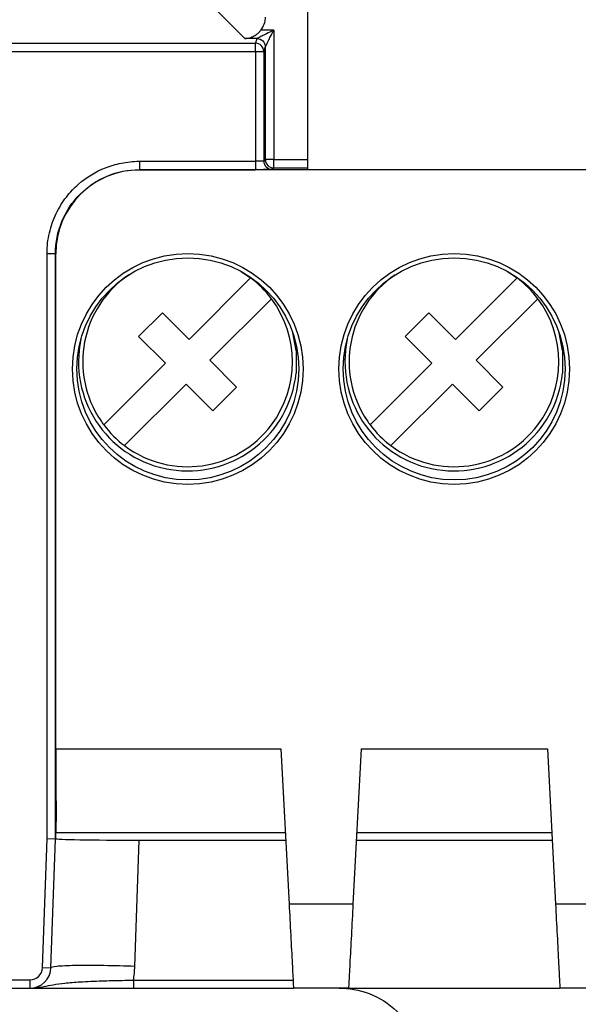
# Model space of a CAD drawing. Header units: inches. Extents: x -22 to 93, y 13 to 209.
# Tile 4 of 10: x 6 to 19, y 28 to 52. Entities that reach past the tile are written whole.
import ezdxf

# ---------------------------------------------------------------- set-up
doc = ezdxf.new("R2010")
doc.units = ezdxf.units.IN
doc.header["$MEASUREMENT"] = 0

# ---------------------------------------------------------------- blocks, each defined once
blk = doc.blocks.new('block 4')
at = {"color": 7, "lineweight": 25}
blk.add_open_spline([(11.651, 48.081), (11.671, 48.079), (11.691, 48.076), (11.711, 48.075), (11.732, 48.073), (11.754, 48.071), (11.776, 48.07), (11.798, 48.069), (11.821, 48.069), (11.843, 48.069), (11.865, 48.068), (11.887, 48.068), (11.909, 48.069)], degree=3, knots=[0, 0, 0, 0, 1, 1, 1, 2, 2, 2, 3, 3, 3, 4, 4, 4, 4], dxfattribs=at)
blk = doc.blocks.new('block 323')
at = {"color": 7, "lineweight": 25}
blk.add_open_spline([(11.784, 51.391), (11.854, 51.479), (11.891, 51.588), (11.891, 51.701)], degree=3, dxfattribs=at)
blk = doc.blocks.new('block 324')
at = {"color": 7, "lineweight": 25}
blk.add_open_spline([(11.402, 51.192), (11.424, 51.193), (11.446, 51.195), (11.467, 51.198), (11.486, 51.201), (11.505, 51.206), (11.523, 51.211), (11.538, 51.216), (11.553, 51.221), (11.569, 51.228), (11.581, 51.232), (11.593, 51.238), (11.605, 51.244), (11.629, 51.256), (11.654, 51.271), (11.677, 51.289), (11.698, 51.303), (11.718, 51.32), (11.737, 51.339), (11.753, 51.355), (11.769, 51.373), (11.784, 51.391)], degree=3, knots=[0, 0, 0, 0, 1, 1, 1, 2, 2, 2, 3, 3, 3, 4, 4, 4, 5, 5, 5, 6, 6, 6, 7, 7, 7, 7], dxfattribs=at)
blk = doc.blocks.new('block 325')
at = {"color": 7, "lineweight": 25}
blk.add_lwpolyline([(11.402, 51.192), (10.747, 51.847)], dxfattribs=at)
blk = doc.blocks.new('block 336')
at = {"color": 7, "lineweight": 25}
blk.add_lwpolyline([(11.689, 51.192), (11.402, 51.192)], dxfattribs=at)
blk = doc.blocks.new('block 337')
at = {"color": 7, "lineweight": 25}
blk.add_lwpolyline([(11.689, 51.192), (11.651, 51.08)], dxfattribs=at)
blk = doc.blocks.new('block 338')
at = {"color": 7, "lineweight": 25}
blk.add_lwpolyline([(0.575, 51.08), (11.651, 51.08)], dxfattribs=at)
blk = doc.blocks.new('block 355')
at = {"color": 7, "lineweight": 25}
blk.add_open_spline([(11.888, 50.991), (11.889, 50.992), (11.889, 50.993), (11.89, 50.995), (11.891, 50.997), (11.893, 51), (11.895, 51.004), (11.897, 51.007), (11.899, 51.012), (11.902, 51.016), (11.905, 51.021), (11.908, 51.026), (11.911, 51.032), (11.916, 51.04), (11.92, 51.049), (11.925, 51.058), (11.936, 51.081), (11.948, 51.106), (11.96, 51.13), (11.977, 51.167), (11.995, 51.204), (12.014, 51.242), (12.038, 51.291), (12.063, 51.341), (12.088, 51.391)], degree=3, knots=[0, 0, 0, 0, 1, 1, 1, 2, 2, 2, 3, 3, 3, 4, 4, 4, 5, 5, 5, 6, 6, 6, 7, 7, 7, 8, 8, 8, 8], dxfattribs=at)
blk = doc.blocks.new('block 356')
at = {"color": 7, "lineweight": 25}
blk.add_open_spline([(11.689, 51.192), (11.747, 51.191), (11.799, 51.164), (11.83, 51.133), (11.861, 51.101), (11.888, 51.05), (11.888, 50.991)], degree=3, knots=[0, 0, 0, 0, 1, 1, 1, 2, 2, 2, 2], dxfattribs=at)
blk = doc.blocks.new('block 357')
at = {"color": 7, "lineweight": 25}
blk.add_open_spline([(12.088, 51.391), (11.956, 51.325), (11.866, 51.28), (11.802, 51.248), (11.77, 51.232), (11.745, 51.22), (11.726, 51.21), (11.707, 51.201), (11.692, 51.193), (11.689, 51.192)], degree=3, knots=[0, 0, 0, 0, 1, 1, 1, 2, 2, 2, 3, 3, 3, 3], dxfattribs=at)
blk = doc.blocks.new('block 358')
at = {"color": 7, "lineweight": 25}
blk.add_lwpolyline([(12.088, 51.391), (12.088, 48.311)], dxfattribs=at)
blk = doc.blocks.new('block 359')
at = {"color": 7, "lineweight": 25}
blk.add_lwpolyline([(12.088, 48.311), (11.888, 48.311)], dxfattribs=at)
blk = doc.blocks.new('block 360')
at = {"color": 7, "lineweight": 25}
blk.add_lwpolyline([(11.888, 50.991), (11.888, 48.311)], dxfattribs=at)
blk = doc.blocks.new('block 361')
at = {"color": 7, "lineweight": 25}
blk.add_lwpolyline([(12.088, 51.391), (11.784, 51.391)], dxfattribs=at)
blk = doc.blocks.new('block 363')
at = {"color": 7, "lineweight": 25}
blk.add_open_spline([(11.888, 48.311), (11.888, 48.2), (11.978, 48.111), (12.088, 48.111)], degree=3, dxfattribs=at)
blk = doc.blocks.new('block 364')
at = {"color": 7, "lineweight": 25}
blk.add_lwpolyline([(12.088, 48.111), (12.088, 48.311)], dxfattribs=at)
blk = doc.blocks.new('block 365')
at = {"color": 7, "lineweight": 25}
blk.add_open_spline([(11.851, 50.881), (11.851, 50.991), (11.762, 51.08), (11.651, 51.08)], degree=3, dxfattribs=at)
blk = doc.blocks.new('block 366')
at = {"color": 7, "lineweight": 25}
blk.add_lwpolyline([(11.888, 50.991), (11.851, 50.881)], dxfattribs=at)
blk = doc.blocks.new('block 367')
at = {"color": 7, "lineweight": 25}
blk.add_lwpolyline([(11.851, 50.881), (11.851, 48.274)], dxfattribs=at)
blk = doc.blocks.new('block 368')
at = {"color": 7, "lineweight": 25}
blk.add_lwpolyline([(11.888, 48.311), (11.851, 48.274)], dxfattribs=at)
blk = doc.blocks.new('block 369')
at = {"color": 7, "lineweight": 25}
blk.add_open_spline([(11.851, 48.274), (11.851, 48.163), (11.941, 48.074), (12.051, 48.074)], degree=3, dxfattribs=at)
blk = doc.blocks.new('block 370')
at = {"color": 7, "lineweight": 25}
blk.add_lwpolyline([(12.088, 48.111), (12.051, 48.074)], dxfattribs=at)
blk = doc.blocks.new('block 373')
at = {"color": 7, "lineweight": 25}
blk.add_lwpolyline([(33.202, 48.062), (8.891, 48.062)], dxfattribs=at)
blk = doc.blocks.new('block 374')
at = {"color": 7, "lineweight": 25}
blk.add_lwpolyline([(8.891, 48.062), (8.886, 48.067)], dxfattribs=at)
blk = doc.blocks.new('block 375')
at = {"color": 7, "lineweight": 25}
blk.add_lwpolyline([(8.886, 48.067), (11.651, 48.067)], dxfattribs=at)
blk = doc.blocks.new('block 376')
at = {"color": 7, "lineweight": 25}
blk.add_open_spline([(11.89, 48.068), (11.882, 48.068), (11.874, 48.068), (11.865, 48.068), (11.835, 48.068), (11.799, 48.067), (11.762, 48.067), (11.726, 48.067), (11.689, 48.067), (11.651, 48.067)], degree=3, knots=[0, 0, 0, 0, 1, 1, 1, 2, 2, 2, 3, 3, 3, 3], dxfattribs=at)
blk = doc.blocks.new('block 384')
at = {"color": 7, "lineweight": 25}
blk.add_lwpolyline([(11.651, 48.081), (11.651, 48.067)], dxfattribs=at)
blk = doc.blocks.new('block 385')
at = {"color": 7, "lineweight": 25}
blk.add_open_spline([(11.851, 48.274), (11.851, 48.273), (11.84, 48.271), (11.825, 48.271), (11.81, 48.27), (11.791, 48.269), (11.772, 48.269), (11.734, 48.268), (11.695, 48.267), (11.651, 48.267)], degree=3, knots=[0, 0, 0, 0, 1, 1, 1, 2, 2, 2, 3, 3, 3, 3], dxfattribs=at)
blk = doc.blocks.new('block 386')
at = {"color": 7, "lineweight": 25}
blk.add_lwpolyline([(11.651, 50.881), (11.851, 50.881)], dxfattribs=at)
blk = doc.blocks.new('block 387')
at = {"color": 7, "lineweight": 25}
blk.add_lwpolyline([(11.651, 50.881), (11.651, 51.08)], dxfattribs=at)
blk = doc.blocks.new('block 388')
at = {"color": 7, "lineweight": 25}
blk.add_lwpolyline([(11.651, 50.881), (11.651, 48.267)], dxfattribs=at)
blk = doc.blocks.new('block 389')
at = {"color": 7, "lineweight": 25}
blk.add_lwpolyline([(0.575, 50.881), (11.651, 50.881)], dxfattribs=at)
blk = doc.blocks.new('block 397')
at = {"color": 7, "lineweight": 25}
blk.add_lwpolyline([(8.886, 48.267), (11.651, 48.267)], dxfattribs=at)
blk = doc.blocks.new('block 398')
at = {"color": 7, "lineweight": 25}
blk.add_open_spline([(6.686, 46.067), (6.686, 46.24), (6.705, 46.404), (6.742, 46.563), (6.779, 46.721), (6.835, 46.875), (6.904, 47.02), (6.974, 47.164), (7.056, 47.298), (7.146, 47.414), (7.236, 47.531), (7.334, 47.632), (7.434, 47.72), (7.635, 47.896), (7.844, 48.021), (8.078, 48.114), (8.195, 48.16), (8.32, 48.197), (8.455, 48.224), (8.589, 48.251), (8.734, 48.267), (8.886, 48.267)], degree=3, knots=[0, 0, 0, 0, 1, 1, 1, 2, 2, 2, 3, 3, 3, 4, 4, 4, 5, 5, 5, 6, 6, 6, 7, 7, 7, 7], dxfattribs=at)
blk = doc.blocks.new('block 399')
at = {"color": 7, "lineweight": 25}
blk.add_lwpolyline([(6.686, 32.126), (6.686, 46.067)], dxfattribs=at)
blk = doc.blocks.new('block 400')
at = {"color": 7, "lineweight": 25}
blk.add_lwpolyline([(6.579, 29.06), (6.686, 32.126)], dxfattribs=at)
blk = doc.blocks.new('block 401')
at = {"color": 7, "lineweight": 25}
blk.add_open_spline([(6.279, 28.77), (6.441, 28.77), (6.574, 28.898), (6.579, 29.06)], degree=3, dxfattribs=at)
blk = doc.blocks.new('block 402')
at = {"color": 7, "lineweight": 25}
blk.add_lwpolyline([(-21.609, 28.77), (6.279, 28.77)], dxfattribs=at)
blk = doc.blocks.new('block 404')
at = {"color": 7, "lineweight": 25}
blk.add_lwpolyline([(8.886, 48.267), (8.886, 48.067)], dxfattribs=at)
blk = doc.blocks.new('block 405')
at = {"color": 7, "lineweight": 25}
blk.add_open_spline([(6.886, 46.067), (6.886, 46.329), (6.938, 46.591), (7.039, 46.833), (7.139, 47.075), (7.287, 47.297), (7.472, 47.482), (7.658, 47.667), (7.879, 47.815), (8.121, 47.915), (8.362, 48.015), (8.625, 48.067), (8.886, 48.067)], degree=3, knots=[0, 0, 0, 0, 1, 1, 1, 2, 2, 2, 3, 3, 3, 4, 4, 4, 4], dxfattribs=at)
blk = doc.blocks.new('block 406')
at = {"color": 7, "lineweight": 25}
blk.add_lwpolyline([(6.686, 46.067), (6.886, 46.067)], dxfattribs=at)
blk = doc.blocks.new('block 407')
at = {"color": 7, "lineweight": 25}
blk.add_lwpolyline([(6.886, 32.122), (6.886, 39.931), (6.886, 46.067)], dxfattribs=at)
blk = doc.blocks.new('block 408')
at = {"color": 7, "lineweight": 25}
blk.add_lwpolyline([(6.886, 32.122), (6.686, 32.126)], dxfattribs=at)
blk = doc.blocks.new('block 409')
at = {"color": 7, "lineweight": 25}
blk.add_lwpolyline([(6.779, 29.053), (6.886, 32.122)], dxfattribs=at)
blk = doc.blocks.new('block 410')
at = {"color": 7, "lineweight": 25}
blk.add_lwpolyline([(6.579, 29.06), (6.779, 29.053)], dxfattribs=at)
blk = doc.blocks.new('block 414')
at = {"color": 7, "lineweight": 25}
blk.add_lwpolyline([(6.279, 28.77), (6.279, 28.571)], dxfattribs=at)
blk = doc.blocks.new('block 416')
at = {"color": 7, "lineweight": 25}
blk.add_lwpolyline([(-21.609, 28.571), (6.279, 28.571)], dxfattribs=at)
blk = doc.blocks.new('block 436')
at = {"color": 7, "lineweight": 25}
blk.add_open_spline([(6.279, 28.571), (6.549, 28.571), (6.77, 28.784), (6.779, 29.053)], degree=3, dxfattribs=at)
blk = doc.blocks.new('block 438')
at = {"color": 7, "lineweight": 25}
blk.add_open_spline([(8.891, 48.062), (7.787, 48.062), (6.892, 47.166), (6.892, 46.062)], degree=3, dxfattribs=at)
blk = doc.blocks.new('block 439')
at = {"color": 7, "lineweight": 25}
blk.add_lwpolyline([(6.892, 46.062), (6.886, 46.067)], dxfattribs=at)
blk = doc.blocks.new('block 440')
at = {"color": 7, "lineweight": 25}
blk.add_lwpolyline([(6.892, 44.048), (6.892, 45.176), (6.892, 46.062)], dxfattribs=at)
blk = doc.blocks.new('block 441')
at = {"color": 7, "lineweight": 25}
blk.add_lwpolyline([(6.892, 42.593), (6.892, 44.048)], dxfattribs=at)
blk = doc.blocks.new('block 442')
at = {"color": 7, "lineweight": 25}
blk.add_lwpolyline([(6.892, 34.273), (6.892, 38.932), (6.892, 42.593)], dxfattribs=at)
blk = doc.blocks.new('block 443')
at = {"color": 7, "lineweight": 25}
blk.add_open_spline([(6.892, 34.273), (6.892, 33.643), (6.897, 33.051), (6.906, 32.673)], degree=3, dxfattribs=at)
blk = doc.blocks.new('block 444')
at = {"color": 7, "lineweight": 25}
blk.add_lwpolyline([(6.906, 32.673), (6.886, 32.122)], dxfattribs=at)
blk = doc.blocks.new('block 452')
at = {"color": 7, "lineweight": 25}
blk.add_lwpolyline([(20.327, 30.57), (18.806, 30.57)], dxfattribs=at)
blk = doc.blocks.new('block 453')
at = {"color": 7, "lineweight": 25}
blk.add_lwpolyline([(18.612, 34.273), (18.806, 30.57)], dxfattribs=at)
blk = doc.blocks.new('block 454')
at = {"color": 7, "lineweight": 25}
blk.add_lwpolyline([(14.171, 34.273), (18.612, 34.273)], dxfattribs=at)
blk = doc.blocks.new('block 455')
at = {"color": 7, "lineweight": 25}
blk.add_lwpolyline([(14.171, 34.273), (13.977, 30.57)], dxfattribs=at)
blk = doc.blocks.new('block 456')
at = {"color": 7, "lineweight": 25}
blk.add_lwpolyline([(13.977, 30.57), (12.456, 30.57)], dxfattribs=at)
blk = doc.blocks.new('block 457')
at = {"color": 7, "lineweight": 25}
blk.add_lwpolyline([(12.262, 34.273), (12.456, 30.57)], dxfattribs=at)
blk = doc.blocks.new('block 458')
at = {"color": 7, "lineweight": 25}
blk.add_lwpolyline([(6.892, 34.273), (12.262, 34.273)], dxfattribs=at)
blk = doc.blocks.new('block 459')
at = {"color": 7, "lineweight": 25}
blk.add_open_spline([(19.141, 43.32), (19.141, 44.839), (17.91, 46.071), (16.392, 46.071), (14.873, 46.071), (13.642, 44.839), (13.642, 43.32), (13.642, 41.802), (14.873, 40.57), (16.392, 40.57), (17.91, 40.57), (19.141, 41.802), (19.141, 43.32), (19.141, 43.32), (19.141, 43.32), (19.141, 43.32)], degree=3, knots=[0, 0, 0, 0, 1, 1, 1, 2, 2, 2, 3, 3, 3, 4, 4, 4, 5, 5, 5, 5], dxfattribs=at)
blk = doc.blocks.new('block 461')
at = {"color": 7, "lineweight": 25}
blk.add_open_spline([(12.791, 43.32), (12.791, 44.839), (11.56, 46.071), (10.042, 46.071), (8.523, 46.071), (7.292, 44.839), (7.292, 43.32), (7.292, 41.802), (8.523, 40.57), (10.042, 40.57), (11.56, 40.57), (12.791, 41.802), (12.791, 43.32), (12.791, 43.32), (12.791, 43.32), (12.791, 43.32)], degree=3, knots=[0, 0, 0, 0, 1, 1, 1, 2, 2, 2, 3, 3, 3, 4, 4, 4, 5, 5, 5, 5], dxfattribs=at)
blk = doc.blocks.new('block 462')
at = {"color": 7, "lineweight": 25}
blk.add_open_spline([(12.456, 30.57), (12.468, 30.335), (12.481, 30.081), (12.494, 29.834), (12.507, 29.588), (12.52, 29.352), (12.53, 29.156), (12.54, 28.961), (12.548, 28.808), (12.553, 28.711), (12.558, 28.614), (12.561, 28.571), (12.561, 28.571)], degree=3, knots=[0, 0, 0, 0, 1, 1, 1, 2, 2, 2, 3, 3, 3, 4, 4, 4, 4], dxfattribs=at)
blk = doc.blocks.new('block 463')
at = {"color": 7, "lineweight": 25}
blk.add_open_spline([(13.977, 30.57), (13.965, 30.335), (13.952, 30.081), (13.939, 29.834), (13.926, 29.588), (13.913, 29.352), (13.903, 29.156), (13.893, 28.961), (13.885, 28.808), (13.88, 28.711), (13.875, 28.614), (13.873, 28.571), (13.873, 28.571)], degree=3, knots=[0, 0, 0, 0, 1, 1, 1, 2, 2, 2, 3, 3, 3, 4, 4, 4, 4], dxfattribs=at)
blk = doc.blocks.new('block 464')
at = {"color": 7, "lineweight": 25}
blk.add_lwpolyline([(13.873, 28.571), (12.561, 28.571)], dxfattribs=at)
blk = doc.blocks.new('block 466')
at = {"color": 7, "lineweight": 25}
blk.add_open_spline([(18.806, 30.57), (18.818, 30.335), (18.831, 30.081), (18.844, 29.834), (18.857, 29.588), (18.87, 29.352), (18.88, 29.156), (18.89, 28.961), (18.898, 28.808), (18.903, 28.711), (18.908, 28.614), (18.911, 28.571), (18.911, 28.571)], degree=3, knots=[0, 0, 0, 0, 1, 1, 1, 2, 2, 2, 3, 3, 3, 4, 4, 4, 4], dxfattribs=at)
blk = doc.blocks.new('block 467')
at = {"color": 7, "lineweight": 25}
blk.add_lwpolyline([(20.223, 28.571), (18.911, 28.571)], dxfattribs=at)
blk = doc.blocks.new('block 468')
at = {"color": 7, "lineweight": 25}
blk.add_lwpolyline([(18.717, 32.273), (14.066, 32.273)], dxfattribs=at)
blk = doc.blocks.new('block 471')
at = {"color": 7, "lineweight": 25}
blk.add_lwpolyline([(12.367, 32.273), (6.892, 32.273)], dxfattribs=at)
blk = doc.blocks.new('block 480')
at = {"color": 7, "lineweight": 25}
blk.add_open_spline([(12.687, 43.32), (12.687, 44.781), (11.502, 45.966), (10.042, 45.966), (8.581, 45.966), (7.396, 44.781), (7.396, 43.32), (7.396, 41.86), (8.581, 40.675), (10.042, 40.675), (11.502, 40.675), (12.687, 41.86), (12.687, 43.32), (12.687, 43.32), (12.687, 43.32), (12.687, 43.32)], degree=3, knots=[0, 0, 0, 0, 1, 1, 1, 2, 2, 2, 3, 3, 3, 4, 4, 4, 5, 5, 5, 5], dxfattribs=at)
blk = doc.blocks.new('block 482')
at = {"color": 7, "lineweight": 25}
blk.add_open_spline([(19.037, 43.32), (19.037, 44.781), (17.852, 45.966), (16.392, 45.966), (14.931, 45.966), (13.746, 44.781), (13.746, 43.32), (13.746, 41.86), (14.931, 40.675), (16.392, 40.675), (17.852, 40.675), (19.037, 41.86), (19.037, 43.32), (19.037, 43.32), (19.037, 43.32), (19.037, 43.32)], degree=3, knots=[0, 0, 0, 0, 1, 1, 1, 2, 2, 2, 3, 3, 3, 4, 4, 4, 5, 5, 5, 5], dxfattribs=at)
blk = doc.blocks.new('block 495')
at = {"color": 7, "lineweight": 25}
blk.add_lwpolyline([(18.972, 43.761), (18.894, 44.177)], dxfattribs=at)
blk = doc.blocks.new('block 496')
at = {"color": 7, "lineweight": 25}
blk.add_open_spline([(13.843, 44.028), (13.546, 42.624), (14.444, 41.244), (15.848, 40.947), (17.253, 40.65), (18.633, 41.548), (18.93, 42.952), (18.949, 43.041), (18.963, 43.13), (18.972, 43.22)], degree=3, knots=[0, 0, 0, 0, 1, 1, 1, 2, 2, 2, 3, 3, 3, 3], dxfattribs=at)
blk = doc.blocks.new('block 497')
at = {"color": 7, "lineweight": 25}
blk.add_lwpolyline([(18.972, 43.761), (18.972, 43.22)], dxfattribs=at)
blk = doc.blocks.new('block 498')
at = {"color": 7, "lineweight": 25}
blk.add_lwpolyline([(12.622, 43.761), (12.544, 44.177)], dxfattribs=at)
blk = doc.blocks.new('block 499')
at = {"color": 7, "lineweight": 25}
blk.add_open_spline([(7.493, 44.028), (7.196, 42.624), (8.094, 41.244), (9.498, 40.947), (10.903, 40.65), (12.283, 41.548), (12.58, 42.952), (12.599, 43.041), (12.613, 43.13), (12.622, 43.22)], degree=3, knots=[0, 0, 0, 0, 1, 1, 1, 2, 2, 2, 3, 3, 3, 3], dxfattribs=at)
blk = doc.blocks.new('block 500')
at = {"color": 7, "lineweight": 25}
blk.add_lwpolyline([(12.622, 43.761), (12.622, 43.22)], dxfattribs=at)
blk = doc.blocks.new('block 566')
at = {"color": 7, "lineweight": 25}
blk.add_lwpolyline([(8.87, 44.091), (9.506, 43.455)], dxfattribs=at)
blk = doc.blocks.new('block 567')
at = {"color": 7, "lineweight": 25}
blk.add_lwpolyline([(8.039, 41.987), (9.506, 43.455)], dxfattribs=at)
blk = doc.blocks.new('block 568')
at = {"color": 7, "lineweight": 25}
blk.add_open_spline([(8.637, 45.562), (7.493, 44.789), (7.192, 43.235), (7.965, 42.091), (7.989, 42.056), (8.013, 42.022), (8.039, 41.987)], degree=3, knots=[0, 0, 0, 0, 1, 1, 1, 2, 2, 2, 2], dxfattribs=at)
blk = doc.blocks.new('block 569')
at = {"color": 7, "lineweight": 25}
blk.add_lwpolyline([(11.312, 45.641), (11.539, 45.488)], dxfattribs=at)
blk = doc.blocks.new('block 570')
at = {"color": 7, "lineweight": 25}
blk.add_lwpolyline([(9.435, 44.657), (10.072, 44.021)], dxfattribs=at)
blk = doc.blocks.new('block 571')
at = {"color": 7, "lineweight": 25}
blk.add_lwpolyline([(8.87, 44.091), (9.435, 44.657)], dxfattribs=at)
blk = doc.blocks.new('block 572')
at = {"color": 7, "lineweight": 25}
blk.add_lwpolyline([(10.072, 44.021), (11.539, 45.488)], dxfattribs=at)
blk = doc.blocks.new('block 573')
at = {"color": 7, "lineweight": 25}
blk.add_lwpolyline([(10.638, 42.324), (10.001, 42.96)], dxfattribs=at)
blk = doc.blocks.new('block 574')
at = {"color": 7, "lineweight": 25}
blk.add_lwpolyline([(12.034, 44.993), (10.567, 43.526)], dxfattribs=at)
blk = doc.blocks.new('block 575')
at = {"color": 7, "lineweight": 25}
blk.add_open_spline([(8.534, 41.493), (9.637, 40.662), (11.204, 40.884), (12.034, 41.987), (12.704, 42.878), (12.704, 44.103), (12.034, 44.993)], degree=3, knots=[0, 0, 0, 0, 1, 1, 1, 2, 2, 2, 2], dxfattribs=at)
blk = doc.blocks.new('block 576')
at = {"color": 7, "lineweight": 25}
blk.add_lwpolyline([(10.001, 42.96), (8.534, 41.493)], dxfattribs=at)
blk = doc.blocks.new('block 577')
at = {"color": 7, "lineweight": 25}
blk.add_lwpolyline([(11.203, 42.889), (10.567, 43.526)], dxfattribs=at)
blk = doc.blocks.new('block 578')
at = {"color": 7, "lineweight": 25}
blk.add_lwpolyline([(11.203, 42.889), (10.638, 42.324)], dxfattribs=at)
blk = doc.blocks.new('block 585')
at = {"color": 7, "lineweight": 25}
blk.add_lwpolyline([(16.988, 42.324), (16.351, 42.96)], dxfattribs=at)
blk = doc.blocks.new('block 586')
at = {"color": 7, "lineweight": 25}
blk.add_lwpolyline([(17.553, 42.889), (16.917, 43.526)], dxfattribs=at)
blk = doc.blocks.new('block 587')
at = {"color": 7, "lineweight": 25}
blk.add_open_spline([(14.884, 41.493), (15.987, 40.662), (17.554, 40.884), (18.384, 41.987), (19.054, 42.878), (19.054, 44.103), (18.384, 44.993)], degree=3, knots=[0, 0, 0, 0, 1, 1, 1, 2, 2, 2, 2], dxfattribs=at)
blk = doc.blocks.new('block 588')
at = {"color": 7, "lineweight": 25}
blk.add_lwpolyline([(16.351, 42.96), (14.884, 41.493)], dxfattribs=at)
blk = doc.blocks.new('block 589')
at = {"color": 7, "lineweight": 25}
blk.add_lwpolyline([(18.384, 44.993), (16.917, 43.526)], dxfattribs=at)
blk = doc.blocks.new('block 590')
at = {"color": 7, "lineweight": 25}
blk.add_lwpolyline([(17.553, 42.889), (16.988, 42.324)], dxfattribs=at)
blk = doc.blocks.new('block 591')
at = {"color": 7, "lineweight": 25}
blk.add_lwpolyline([(16.422, 44.021), (17.889, 45.488)], dxfattribs=at)
blk = doc.blocks.new('block 592')
at = {"color": 7, "lineweight": 25}
blk.add_lwpolyline([(14.389, 41.987), (15.856, 43.455)], dxfattribs=at)
blk = doc.blocks.new('block 593')
at = {"color": 7, "lineweight": 25}
blk.add_open_spline([(14.987, 45.562), (13.843, 44.789), (13.542, 43.235), (14.315, 42.091), (14.339, 42.056), (14.363, 42.022), (14.389, 41.987)], degree=3, knots=[0, 0, 0, 0, 1, 1, 1, 2, 2, 2, 2], dxfattribs=at)
blk = doc.blocks.new('block 594')
at = {"color": 7, "lineweight": 25}
blk.add_lwpolyline([(17.662, 45.641), (17.889, 45.488)], dxfattribs=at)
blk = doc.blocks.new('block 595')
at = {"color": 7, "lineweight": 25}
blk.add_lwpolyline([(15.22, 44.091), (15.785, 44.657)], dxfattribs=at)
blk = doc.blocks.new('block 596')
at = {"color": 7, "lineweight": 25}
blk.add_lwpolyline([(15.785, 44.657), (16.422, 44.021)], dxfattribs=at)
blk = doc.blocks.new('block 597')
at = {"color": 7, "lineweight": 25}
blk.add_lwpolyline([(15.22, 44.091), (15.856, 43.455)], dxfattribs=at)
blk = doc.blocks.new('block 600')
at = {"color": 7, "lineweight": 25}
blk.add_open_spline([(18.384, 44.993), (18.243, 45.181), (18.077, 45.347), (17.889, 45.488)], degree=3, dxfattribs=at)
blk = doc.blocks.new('block 601')
at = {"color": 7, "lineweight": 25}
blk.add_open_spline([(14.389, 41.987), (14.53, 41.8), (14.696, 41.634), (14.884, 41.493)], degree=3, dxfattribs=at)
blk = doc.blocks.new('block 602')
at = {"color": 7, "lineweight": 25}
blk.add_open_spline([(8.039, 41.987), (8.18, 41.8), (8.346, 41.634), (8.534, 41.493)], degree=3, dxfattribs=at)
blk = doc.blocks.new('block 603')
at = {"color": 7, "lineweight": 25}
blk.add_open_spline([(12.034, 44.993), (11.893, 45.181), (11.727, 45.347), (11.539, 45.488)], degree=3, dxfattribs=at)
blk = doc.blocks.new('block 606')
at = {"color": 7, "lineweight": 25}
blk.add_lwpolyline([(8.778, 29.088), (8.883, 32.096)], dxfattribs=at)
blk = doc.blocks.new('block 607')
at = {"color": 7, "lineweight": 25}
blk.add_open_spline([(8.778, 29.088), (8.542, 29.096), (8.289, 29.103), (8.043, 29.106), (7.797, 29.11), (7.561, 29.11), (7.366, 29.107), (7.171, 29.103), (7.018, 29.096), (6.921, 29.087), (6.823, 29.077), (6.779, 29.065), (6.779, 29.053)], degree=3, knots=[0, 0, 0, 0, 1, 1, 1, 2, 2, 2, 3, 3, 3, 4, 4, 4, 4], dxfattribs=at)
blk = doc.blocks.new('block 608')
at = {"color": 7, "lineweight": 25}
blk.add_open_spline([(6.887, 32.131), (6.886, 32.111), (7.779, 32.096), (8.883, 32.096)], degree=3, dxfattribs=at)
blk = doc.blocks.new('block 611')
at = {"color": 7, "lineweight": 25}
blk.add_open_spline([(6.279, 28.571), (6.311, 28.571), (6.342, 28.572), (6.373, 28.574), (6.402, 28.576), (6.43, 28.579), (6.459, 28.584), (6.485, 28.587), (6.512, 28.592), (6.538, 28.596), (6.562, 28.6), (6.587, 28.605), (6.611, 28.61), (6.683, 28.624), (6.756, 28.638), (6.834, 28.651), (6.919, 28.666), (7.009, 28.68), (7.108, 28.69), (7.221, 28.703), (7.345, 28.712), (7.479, 28.72), (7.64, 28.729), (7.816, 28.738), (8.001, 28.743), (8.075, 28.746), (8.151, 28.748), (8.228, 28.75), (8.31, 28.752), (8.394, 28.753), (8.478, 28.755), (8.566, 28.757), (8.655, 28.759), (8.745, 28.76)], degree=3, knots=[0, 0, 0, 0, 1, 1, 1, 2, 2, 2, 3, 3, 3, 4, 4, 4, 5, 5, 5, 6, 6, 6, 7, 7, 7, 8, 8, 8, 9, 9, 9, 10, 10, 10, 11, 11, 11, 11], dxfattribs=at)
blk = doc.blocks.new('block 612')
at = {"color": 7, "lineweight": 25}
blk.add_open_spline([(8.745, 28.76), (8.763, 28.869), (8.774, 28.978), (8.778, 29.088)], degree=3, dxfattribs=at)
blk = doc.blocks.new('block 616')
at = {"color": 7, "lineweight": 25}
blk.add_open_spline([(8.745, 28.76), (8.745, 28.709), (8.745, 28.66), (8.745, 28.625), (8.745, 28.591), (8.745, 28.571), (8.745, 28.571)], degree=3, knots=[0, 0, 0, 0, 1, 1, 1, 2, 2, 2, 2], dxfattribs=at)
blk = doc.blocks.new('block 617')
at = {"color": 7, "lineweight": 25}
blk.add_open_spline([(6.279, 28.571), (6.296, 28.571), (6.312, 28.571), (6.328, 28.571), (6.345, 28.571), (6.361, 28.571), (6.379, 28.571), (6.414, 28.571), (6.453, 28.571), (6.503, 28.571), (6.553, 28.571), (6.613, 28.571), (6.688, 28.571), (6.763, 28.571), (6.853, 28.571), (6.97, 28.571), (7.029, 28.571), (7.095, 28.571), (7.17, 28.571), (7.244, 28.571), (7.327, 28.571), (7.415, 28.571), (7.502, 28.571), (7.591, 28.571), (7.678, 28.571), (7.765, 28.571), (7.85, 28.571), (7.931, 28.571), (8.093, 28.571), (8.24, 28.571), (8.374, 28.571), (8.509, 28.571), (8.631, 28.571), (8.745, 28.571)], degree=3, knots=[0, 0, 0, 0, 1, 1, 1, 2, 2, 2, 3, 3, 3, 4, 4, 4, 5, 5, 5, 6, 6, 6, 7, 7, 7, 8, 8, 8, 9, 9, 9, 10, 10, 10, 11, 11, 11, 11], dxfattribs=at)
blk = doc.blocks.new('block 681')
at = {"color": 7, "lineweight": 25}
blk.add_lwpolyline([(12.351, 28.76), (12.551, 28.76)], dxfattribs=at)
blk = doc.blocks.new('block 682')
at = {"color": 7, "lineweight": 25}
blk.add_lwpolyline([(8.745, 28.76), (12.351, 28.76)], dxfattribs=at)
blk = doc.blocks.new('block 683')
at = {"color": 7, "lineweight": 25}
blk.add_lwpolyline([(8.883, 32.096), (12.376, 32.096)], dxfattribs=at)
blk = doc.blocks.new('block 686')
at = {"color": 7, "lineweight": 25}
blk.add_lwpolyline([(14.057, 32.096), (18.726, 32.096)], dxfattribs=at)
blk = doc.blocks.new('block 687')
at = {"color": 7, "lineweight": 25}
blk.add_lwpolyline([(13.873, 28.571), (18.911, 28.571)], dxfattribs=at)
blk = doc.blocks.new('block 688')
at = {"color": 7, "lineweight": 25}
blk.add_lwpolyline([(8.745, 28.571), (12.561, 28.571)], dxfattribs=at)
blk = doc.blocks.new('block 801')
at = {"color": 7, "lineweight": 25}
blk.add_open_spline([(13.648, 28.571), (13.877, 28.571), (14.124, 28.53), (14.362, 28.439), (14.601, 28.347), (14.831, 28.204), (15.024, 28.021), (15.217, 27.838), (15.372, 27.616), (15.476, 27.382), (15.579, 27.148), (15.633, 26.904), (15.645, 26.675)], degree=3, knots=[0, 0, 0, 0, 1, 1, 1, 2, 2, 2, 3, 3, 3, 4, 4, 4, 4], dxfattribs=at)
blk = doc.blocks.new('block 1012')
at = {"color": 7, "lineweight": 25}
blk.add_lwpolyline([(12.892, 48.07), (92.891, 48.07)], dxfattribs=at)
blk = doc.blocks.new('block 1013')
at = {"color": 7, "lineweight": 25}
blk.add_lwpolyline([(12.892, 116.07), (12.892, 48.07)], dxfattribs=at)
blk = doc.blocks.new('block 1077')
at = {"color": 253, "lineweight": 25}
blk.add_lwpolyline([(12.088, 48.311), (12.892, 48.311)], dxfattribs=at)
blk = doc.blocks.new('block 1078')
at = {"color": 253, "lineweight": 25}
blk.add_lwpolyline([(12.088, 48.111), (12.892, 48.111)], dxfattribs=at)
blk = doc.blocks.new('block 1079')
at = {"color": 253, "lineweight": 25}
blk.add_open_spline([(12.051, 48.074), (12.047, 48.073), (12.043, 48.073), (12.032, 48.072), (12.022, 48.071), (12.006, 48.071), (11.987, 48.07), (11.971, 48.07), (11.952, 48.069), (11.929, 48.069), (11.917, 48.069), (11.903, 48.069), (11.89, 48.068)], degree=3, knots=[0, 0, 0, 0, 1, 1, 1, 2, 2, 2, 3, 3, 3, 4, 4, 4, 4], dxfattribs=at)
blk = doc.blocks.new('block 1080')
at = {"color": 253, "lineweight": 25}
blk.add_lwpolyline([(11.651, 48.267), (11.651, 48.081)], dxfattribs=at)

msp = doc.modelspace()

# ---------------------------------------------------------------- block references
for name in ['block 1013', 'block 325', 'block 323', 'block 324', 'block 357', 'block 361', 'block 355', 'block 358', 'block 336', 'block 337', 'block 356', 'block 338', 'block 365', 'block 387', 'block 366', 'block 360', 'block 389', 'block 386', 'block 388', 'block 367', 'block 398', 'block 397', 'block 404', 'block 385', 'block 1080', 'block 368', 'block 369', 'block 359', 'block 363', 'block 370', 'block 364', 'block 1077', 'block 1078', 'block 405', 'block 438', 'block 374', 'block 375', 'block 373', 'block 4', 'block 384', 'block 376', 'block 1079', 'block 1012', 'block 399', 'block 406', 'block 407', 'block 439', 'block 440', 'block 461', 'block 459', 'block 480', 'block 482', 'block 568', 'block 569', 'block 593', 'block 594', 'block 572', 'block 603', 'block 591', 'block 600', 'block 575', 'block 574', 'block 587', 'block 589', 'block 571', 'block 570', 'block 595', 'block 596', 'block 498', 'block 495', 'block 441', 'block 499', 'block 566', 'block 496', 'block 597', 'block 500', 'block 497', 'block 567', 'block 577', 'block 592', 'block 586', 'block 576', 'block 573', 'block 588', 'block 585', 'block 578', 'block 590', 'block 442', 'block 602', 'block 601', 'block 443', 'block 458', 'block 457', 'block 455', 'block 454', 'block 453', 'block 444', 'block 471', 'block 468', 'block 400', 'block 408', 'block 409', 'block 608', 'block 606', 'block 683', 'block 686', 'block 456', 'block 462', 'block 463', 'block 452', 'block 466', 'block 607', 'block 612', 'block 401', 'block 436', 'block 410', 'block 402', 'block 414', 'block 611', 'block 616', 'block 682', 'block 681', 'block 416', 'block 617', 'block 688', 'block 464', 'block 801', 'block 687', 'block 467']:
    msp.add_blockref(name, (0, 0))

doc.saveas('drawing.dxf')
